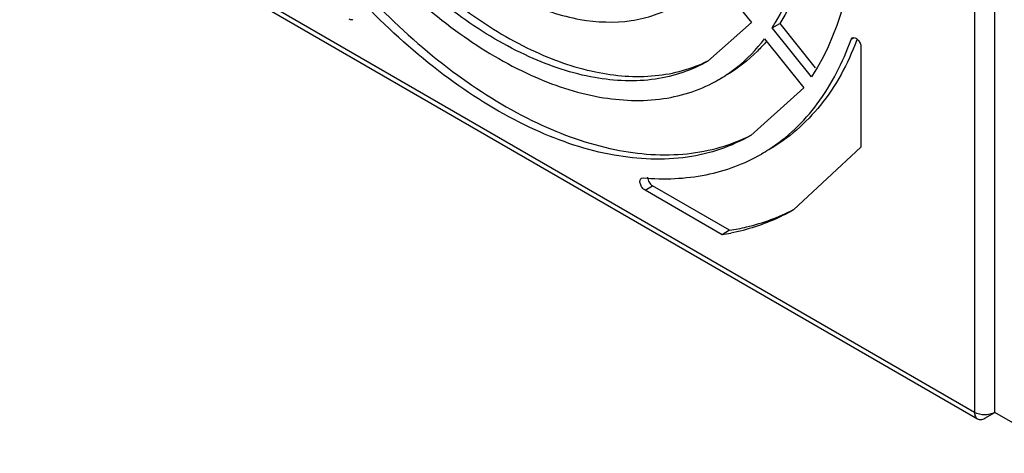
# Model space of a CAD drawing. Header units: millimetres. Extents: x 104 to 805, y 312 to 958.
# Tile 1 of 11: x 121 to 259, y 319 to 379. Entities that reach past the tile are written whole.
import ezdxf

# ---------------------------------------------------------------- set-up
doc = ezdxf.new("R2010")
doc.units = ezdxf.units.MM
doc.header["$LTSCALE"] = 82.53493
doc.layers.get('0').update_dxf_attribs({"linetype": 'CONTINUOUS'})

msp = doc.modelspace()

# ---------------------------------------------------------------- linework, layer by layer
at = {"color": 7, "linetype": 'Continuous'}
for p, q in [((254.48, 447.64), (254.48, 324.35)), ((257.3, 324.35), (257.3, 447.64)), ((254.48, 324.35), (120.83, 401.5)), ((121.25, 400.59), (254.89, 323.43)), ((217.73, 385.74), (223.24, 378.88)), ((223.24, 378.88), (217.15, 373.48)), ((226.14, 378.11), (227.2, 378.72)), ((231.65, 371.25), (226.14, 378.11)), ((227.2, 378.72), (232.16, 372.54)), ((225.08, 376.6), (230.59, 369.74)), ((237.19, 376.5), (237.36, 376.72)), ((237.52, 376.7), (237.19, 376.5)), ((238.57, 375.45), (238.57, 361.46)), ((230.59, 369.74), (223.15, 363.08)), ((238.57, 361.46), (229.15, 352.69)), ((207.86, 357.11), (208.08, 357.15)), ((208.36, 355.42), (209.42, 356.03)), ((220.19, 349.81), (209.42, 356.03)), ((219.13, 349.2), (208.36, 355.42)), ((220.19, 349.81), (219.13, 349.2)), ((255.89, 323.53), (257.3, 324.35)), ((267.2, 318.63), (257.3, 324.35))]:
    msp.add_line(p, q, dxfattribs=at)
for centre, radius, start, end in [((204.2, 392.36), 26.16, 326.9968, 328.9334), ((201.16, 390.28), 39.35, 339.2275, 339.5248), ((208.3, 388.8), 20.7, 300.0012, 303.265), ((212.31, 381.86), 24.68, 299.9976, 302.7826), ((214.31, 380.04), 31.21, 278.8913, 281.1563)]:
    msp.add_arc(centre, radius, start, end, dxfattribs=at)
for points, knots in [([(188.71, 481.92), (193.25, 479.19), (202.1, 472.4), (213.72, 459.79), (223.72, 444.96), (231.45, 428.86), (235.7, 414.95), (237.49, 404.03), (238.4, 390.28), (236.35, 378.41), (231.65, 371.25)], [0, 0, 0, 0, 0.123967, 0.259079, 0.40012, 0.541034, 0.675782, 0.739239, 0.799348, 1, 1, 1, 1]), ([(226.61, 378.86), (228.42, 381.86), (230.32, 387.11), (231.42, 394.59), (231.59, 400.89), (231.06, 407.55), (229.4, 416.96), (225.64, 428.95), (218.9, 442.79), (210.25, 455.52), (200.23, 466.36), (192.62, 472.2), (188.71, 474.57)], [0, 0, 0, 0, 0.094708, 0.147597, 0.20424, 0.264459, 0.327903, 0.462274, 0.602434, 0.742534, 0.876732, 1, 1, 1, 1]), ([(189.77, 475.18), (193.72, 472.79), (201.42, 466.86), (211.53, 455.86), (220.23, 442.95), (226.96, 428.93), (230.66, 416.82), (232.22, 407.31), (233.03, 395.32), (231.27, 384.99), (227.2, 378.72)], [0, 0, 0, 0, 0.124037, 0.259138, 0.400113, 0.540942, 0.675629, 0.739072, 0.799184, 1, 1, 1, 1]), ([(157.58, 420.47), (158.99, 417.02), (162.29, 410.29), (168.41, 401.03), (175.48, 392.91), (183.14, 386.34), (191.06, 381.63), (198.87, 379.01), (205.2, 378.75), (209.69, 379.81), (211.71, 380.73), (212.65, 381.27)], [0, 0, 0, 0, 0.150262, 0.300659, 0.446199, 0.582388, 0.705852, 0.815076, 0.911346, 0.956214, 1, 1, 1, 1]), ([(223.15, 363.08), (221.81, 362.31), (218.93, 361), (212.51, 359.49), (203.47, 359.89), (192.32, 363.67), (181.02, 370.44), (170.1, 379.88), (160.05, 391.51), (151.36, 404.77), (146.7, 414.39), (144.72, 419.32)], [0, 0, 0, 0, 0.043748, 0.088588, 0.184851, 0.294148, 0.417737, 0.554049, 0.699648, 0.849982, 1, 1, 1, 1]), ([(145.98, 419.43), (147.95, 414.61), (152.54, 405.2), (161.05, 392.21), (170.88, 380.79), (181.56, 371.46), (192.62, 364.66), (203.57, 360.73), (212.49, 360.05), (218.88, 361.28), (221.78, 362.42), (223.14, 363.11)], [0, 0, 0, 0, 0.149448, 0.299132, 0.444233, 0.580389, 0.704264, 0.814227, 0.911225, 0.956266, 1, 1, 1, 1]), ([(150.23, 419.81), (151.97, 415.51), (156.04, 407.14), (163.63, 395.59), (172.4, 385.46), (181.93, 377.26), (191.78, 371.36), (201.5, 368.08), (209.38, 367.74), (214.97, 369.06), (217.48, 370.2), (218.65, 370.88)], [0, 0, 0, 0, 0.150103, 0.300459, 0.446038, 0.582308, 0.705853, 0.815124, 0.911389, 0.956239, 1, 1, 1, 1]), ([(217.15, 373.47), (216.04, 372.83), (213.65, 371.75), (208.34, 370.49), (200.84, 370.81), (191.6, 373.93), (182.23, 379.53), (173.17, 387.33), (164.83, 396.95), (157.6, 407.93), (153.72, 415.89), (152.07, 419.98)], [0, 0, 0, 0, 0.043766, 0.088619, 0.184886, 0.294147, 0.417676, 0.553928, 0.699499, 0.849863, 1, 1, 1, 1]), ([(153.33, 420.09), (154.97, 416.11), (158.78, 408.36), (165.83, 397.65), (173.96, 388.23), (182.78, 380.54), (191.9, 374.92), (200.94, 371.65), (208.31, 371.06), (213.6, 372.03), (216.01, 372.95), (217.14, 373.51)], [0, 0, 0, 0, 0.149449, 0.299029, 0.444001, 0.580064, 0.703934, 0.813994, 0.911145, 0.956244, 1, 1, 1, 1]), ([(167.45, 379.28), (167.42, 379.26), (167.25, 379.2), (167.07, 379.26), (166.95, 379.33)], [0, 0, 0, 0, 0.220838, 1, 1, 1, 1]), ([(219.66, 371.5), (220.17, 371.83), (222.19, 373.29), (223.94, 375.1), (225.08, 376.6)], [0, 0, 0, 0, 0.246146, 1, 1, 1, 1]), ([(225.37, 376.25), (224.96, 375.77), (223.29, 373.95), (221.31, 372.41), (219.71, 371.49)], [0, 0, 0, 0, 0.25484, 1, 1, 1, 1]), ([(225.68, 361.11), (226.97, 361.94), (229.44, 363.88), (233.77, 368.78), (236.05, 373.31), (237.19, 376.5)], [0, 0, 0, 0, 0.236254, 0.479076, 1, 1, 1, 1]), ([(237.96, 376.32), (236.74, 373.1), (234.28, 368.55), (229.68, 363.75), (227.08, 361.88), (225.71, 361.1)], [0, 0, 0, 0, 0.519819, 0.762699, 1, 1, 1, 1]), ([(237.36, 376.72), (237.46, 376.78), (237.79, 376.76), (238.09, 376.51), (238.32, 376.23), (238.49, 375.9), (238.57, 375.62), (238.57, 375.45)], [0, 0, 0, 0, 0.183396, 0.43471, 0.580297, 0.728657, 1, 1, 1, 1]), ([(208.08, 357.15), (211.01, 356.89), (216.8, 357.1), (222.27, 359.11), (224.65, 360.48)], [0, 0, 0, 0, 0.516459, 1, 1, 1, 1]), ([(208.36, 355.42), (208.2, 355.51), (208, 355.71), (207.8, 356.03), (207.67, 356.37), (207.6, 356.75), (207.75, 357.04), (207.86, 357.11)], [0, 0, 0, 0, 0.271322, 0.41968, 0.565266, 0.816589, 1, 1, 1, 1]), ([(208.71, 357.23), (208.72, 356.99), (208.88, 356.52), (209.21, 356.15), (209.42, 356.03)], [0, 0, 0, 0, 0.502493, 1, 1, 1, 1]), ([(220.19, 349.81), (220.99, 349.94), (224.09, 350.54), (227.09, 351.65), (229.18, 352.73)], [0, 0, 0, 0, 0.255129, 1, 1, 1, 1]), ([(229.15, 352.69), (228.48, 352.3), (225.7, 350.85), (222.67, 349.87), (220.35, 349.41)], [0, 0, 0, 0, 0.247523, 1, 1, 1, 1]), ([(257.3, 324.35), (256.88, 324.1), (255.89, 323.91), (254.9, 324.1), (254.48, 324.35)], [0, 0, 0, 0, 0.5, 1, 1, 1, 1]), ([(254.48, 324.35), (254.48, 324.15), (254.52, 323.8), (254.75, 323.51), (254.89, 323.43)], [0, 0, 0, 0, 0.550835, 1, 1, 1, 1]), ([(254.89, 323.43), (255.02, 323.35), (255.39, 323.3), (255.72, 323.43), (255.89, 323.53)], [0, 0, 0, 0, 0.449167, 1, 1, 1, 1])]:
    msp.add_open_spline(points, degree=3, knots=knots, dxfattribs=at)

doc.saveas('drawing.dxf')
